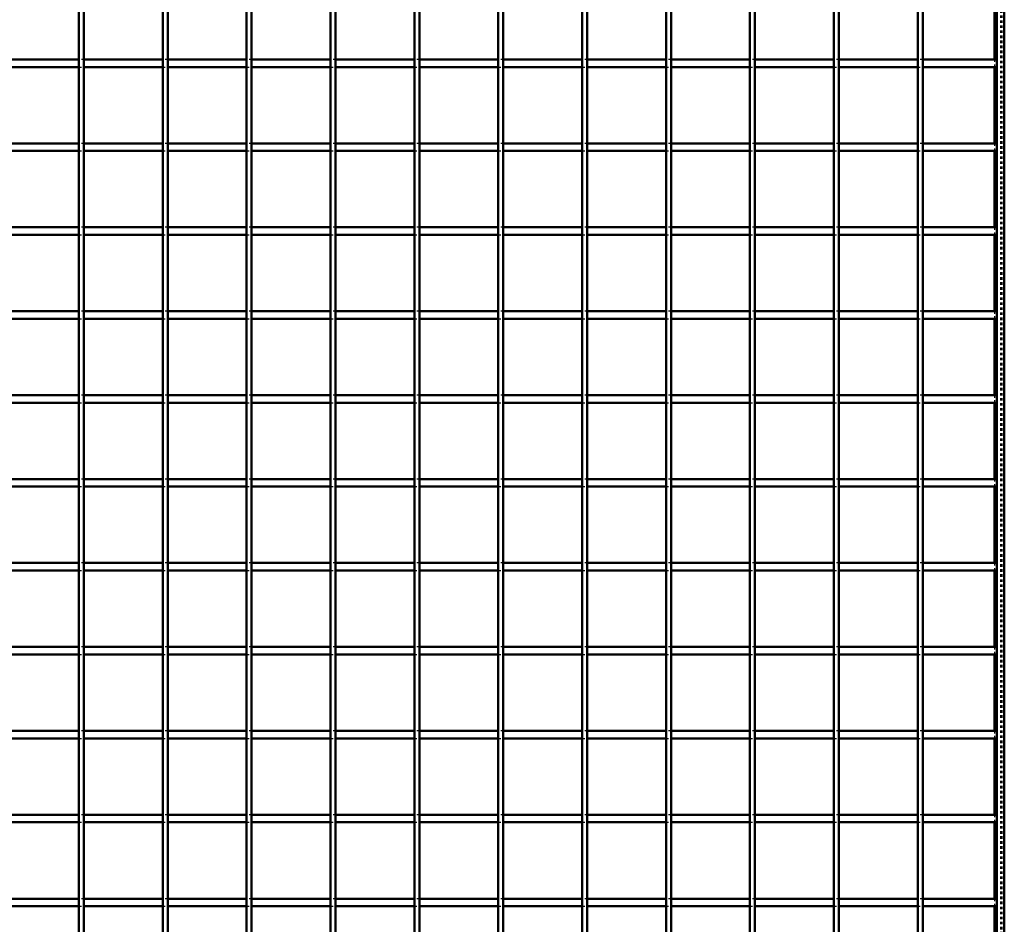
# Model space of a CAD drawing. Header units: millimetres. Extents: x -1015 to 654, y -500 to 954.
# Tile 8 of 10: x 209 to 600, y -142 to 217. Entities that reach past the tile are written whole.
import ezdxf

# ---------------------------------------------------------------- set-up
doc = ezdxf.new("R2010")
doc.units = ezdxf.units.MM
doc.linetypes.add('Dashed', pattern=[2, 1, -1])
doc.layers.add('AM_0', color=7, linetype='Continuous', lineweight=50)
doc.layers.add('AM_9', color=6, linetype='Dashed', lineweight=25)

# ---------------------------------------------------------------- blocks, each defined once
blk = doc.blocks.new('1_cm6rbe9wwrvaip29fixt5h1ri________0_in_LPPX333033311120010003500_4')
at = {"layer": 'AM_0'}
for p, q in [((597, 497), (597, -497)), ((600, 497), (600, -497)), ((596.05, 231.81), (596.05, 201.48)), ((596.05, 198.48), (596.05, 168.15)), ((596.05, 165.15), (596.05, 134.82)), ((596.05, 131.82), (596.05, 101.49)), ((596.05, 98.49), (596.05, 68.16)), ((596.05, 65.16), (596.05, 34.83)), ((596.05, 31.83), (596.05, 1.5)), ((596.05, -1.5), (596.05, -31.83)), ((596.05, -34.83), (596.05, -65.16)), ((596.05, -68.16), (596.05, -98.49)), ((596.05, -101.49), (596.05, -131.82)), ((596.05, -134.82), (596.05, -165.15))]:
    blk.add_line(p, q, dxfattribs=at)
at = {"layer": 'AM_9'}
for p, q in [((598.55, 497), (598.55, -497)), ((598.99, 497), (598.99, -497)), ((596.05, 201.48), (596.05, 198.48)), ((596.05, 168.15), (596.05, 165.15)), ((596.05, 134.82), (596.05, 131.82)), ((596.05, 101.49), (596.05, 98.49)), ((596.05, 68.16), (596.05, 65.16)), ((596.05, 34.83), (596.05, 31.83)), ((596.05, 1.5), (596.05, -1.5)), ((596.05, -31.83), (596.05, -34.83)), ((596.05, -65.16), (596.05, -68.16)), ((596.05, -98.49), (596.05, -101.49)), ((596.05, -131.82), (596.05, -134.82))]:
    blk.add_line(p, q, dxfattribs=at)
blk = doc.blocks.new('27_ayey5w1tg4hwngaps86rn3zos________0_in_LPPX333033311120010003500_4')
at = {"layer": 'AM_0'}
for p, q in [((232.31, -497), (232.31, 497)), ((234.31, -497), (234.31, 497))]:
    blk.add_line(p, q, dxfattribs=at)
blk = doc.blocks.new('28_yrg84rttitxh0a6ymjqcm623s________0_in_LPPX333033311120010003500_4')
at = {"layer": 'AM_0'}
for p, q in [((265.64, -497), (265.64, 497)), ((267.64, -497), (267.64, 497))]:
    blk.add_line(p, q, dxfattribs=at)
blk = doc.blocks.new('29_fmgfu2q7q4ncbmlzze1pdd6dc________0_in_LPPX333033311120010003500_4')
at = {"layer": 'AM_0'}
for p, q in [((298.97, -497), (298.97, 497)), ((300.97, -497), (300.97, 497))]:
    blk.add_line(p, q, dxfattribs=at)
blk = doc.blocks.new('30_gwfw2eo8ig16rh37gybneme3h________0_in_LPPX333033311120010003500_4')
at = {"layer": 'AM_0'}
for p, q in [((332.3, -497), (332.3, 497)), ((334.3, -497), (334.3, 497))]:
    blk.add_line(p, q, dxfattribs=at)
blk = doc.blocks.new('31_34v72m83nk5hdhds1i172g8bq________0_in_LPPX333033311120010003500_4')
at = {"layer": 'AM_0'}
for p, q in [((365.63, -497), (365.63, 497)), ((367.63, -497), (367.63, 497))]:
    blk.add_line(p, q, dxfattribs=at)
blk = doc.blocks.new('32_c79apm99mpqbawrvappxol8ic________0_in_LPPX333033311120010003500_4')
at = {"layer": 'AM_0'}
for p, q in [((398.96, -497), (398.96, 497)), ((400.96, -497), (400.96, 497))]:
    blk.add_line(p, q, dxfattribs=at)
blk = doc.blocks.new('33_aa2t0hgq7hxjncd5tyejtdtyg________0_in_LPPX333033311120010003500_4')
at = {"layer": 'AM_0'}
for p, q in [((432.29, -497), (432.29, 497)), ((434.29, -497), (434.29, 497))]:
    blk.add_line(p, q, dxfattribs=at)
blk = doc.blocks.new('34_pub8ck5y62hk21k67dadt95ob________0_in_LPPX333033311120010003500_4')
at = {"layer": 'AM_0'}
for p, q in [((465.62, -497), (465.62, 497)), ((467.62, -497), (467.62, 497))]:
    blk.add_line(p, q, dxfattribs=at)
blk = doc.blocks.new('35_4rrbaz2cni8h23bhollsv227c________0_in_LPPX333033311120010003500_4')
at = {"layer": 'AM_0'}
for p, q in [((498.95, -497), (498.95, 497)), ((500.95, -497), (500.95, 497))]:
    blk.add_line(p, q, dxfattribs=at)
blk = doc.blocks.new('36_76vcjj16b9ybo9gnkhbn9mpks________0_in_LPPX333033311120010003500_4')
at = {"layer": 'AM_0'}
for p, q in [((532.28, -497), (532.28, 497)), ((534.28, -497), (534.28, 497))]:
    blk.add_line(p, q, dxfattribs=at)
blk = doc.blocks.new('37_sfn0a6r5obampbl3a8ptvk58b________0_in_LPPX333033311120010003500_4')
at = {"layer": 'AM_0'}
for p, q in [((565.61, -497), (565.61, 497)), ((567.61, -497), (567.61, 497))]:
    blk.add_line(p, q, dxfattribs=at)
blk = doc.blocks.new('49_onpwwfewe7xu489nwf1j55qyj________0_in_LPPX333033311120010003500_4')
at = {"layer": 'AM_0'}
for p, q in [((232.31, -131.82), (200.98, -131.82)), ((232.31, -131.82), (232.31, -134.82)), ((234.31, -134.82), (234.31, -131.82)), ((265.64, -131.82), (234.31, -131.82)), ((265.64, -131.82), (265.64, -134.82)), ((267.64, -134.82), (267.64, -131.82)), ((298.97, -131.82), (267.64, -131.82)), ((298.97, -131.82), (298.97, -134.82)), ((300.97, -134.82), (300.97, -131.82)), ((332.3, -131.82), (300.97, -131.82)), ((332.3, -131.82), (332.3, -134.82)), ((334.3, -134.82), (334.3, -131.82)), ((365.63, -131.82), (334.3, -131.82)), ((365.63, -131.82), (365.63, -134.82)), ((367.63, -134.82), (367.63, -131.82)), ((398.96, -131.82), (367.63, -131.82)), ((398.96, -131.82), (398.96, -134.82)), ((400.96, -134.82), (400.96, -131.82)), ((432.29, -131.82), (400.96, -131.82)), ((432.29, -131.82), (432.29, -134.82)), ((434.29, -134.82), (434.29, -131.82)), ((465.62, -131.82), (434.29, -131.82)), ((465.62, -131.82), (465.62, -134.82)), ((467.62, -134.82), (467.62, -131.82)), ((498.95, -131.82), (467.62, -131.82)), ((498.95, -131.82), (498.95, -134.82)), ((500.95, -134.82), (500.95, -131.82)), ((532.28, -131.82), (500.95, -131.82)), ((532.28, -131.82), (532.28, -134.82)), ((534.28, -134.82), (534.28, -131.82)), ((565.61, -131.82), (534.28, -131.82)), ((565.61, -131.82), (565.61, -134.82)), ((567.61, -134.82), (567.61, -131.82)), ((597, -131.82), (567.61, -131.82)), ((597, -131.82), (597, -134.82)), ((232.31, -134.82), (200.98, -134.82)), ((265.64, -134.82), (234.31, -134.82)), ((298.97, -134.82), (267.64, -134.82)), ((332.3, -134.82), (300.97, -134.82)), ((365.63, -134.82), (334.3, -134.82)), ((398.96, -134.82), (367.63, -134.82)), ((432.29, -134.82), (400.96, -134.82)), ((465.62, -134.82), (434.29, -134.82)), ((498.95, -134.82), (467.62, -134.82)), ((532.28, -134.82), (500.95, -134.82)), ((565.61, -134.82), (534.28, -134.82)), ((597, -134.82), (567.61, -134.82))]:
    blk.add_line(p, q, dxfattribs=at)
at = {"layer": 'AM_9'}
for p, q in [((234.31, -131.82), (232.31, -131.82)), ((267.64, -131.82), (265.64, -131.82)), ((300.97, -131.82), (298.97, -131.82)), ((334.3, -131.82), (332.3, -131.82)), ((367.63, -131.82), (365.63, -131.82)), ((400.96, -131.82), (398.96, -131.82)), ((434.29, -131.82), (432.29, -131.82)), ((467.62, -131.82), (465.62, -131.82)), ((500.95, -131.82), (498.95, -131.82)), ((534.28, -131.82), (532.28, -131.82)), ((567.61, -131.82), (565.61, -131.82)), ((232.31, -134.82), (234.31, -134.82)), ((265.64, -134.82), (267.64, -134.82)), ((298.97, -134.82), (300.97, -134.82)), ((332.3, -134.82), (334.3, -134.82)), ((365.63, -134.82), (367.63, -134.82)), ((398.96, -134.82), (400.96, -134.82)), ((432.29, -134.82), (434.29, -134.82)), ((465.62, -134.82), (467.62, -134.82)), ((498.95, -134.82), (500.95, -134.82)), ((532.28, -134.82), (534.28, -134.82)), ((565.61, -134.82), (567.61, -134.82))]:
    blk.add_line(p, q, dxfattribs=at)
blk = doc.blocks.new('50_lfbz6epdjnvuagtv3wv31ae6n________0_in_LPPX333033311120010003500_4')
at = {"layer": 'AM_0'}
for p, q in [((232.31, -98.49), (200.98, -98.49)), ((232.31, -101.49), (200.98, -101.49)), ((232.31, -98.49), (232.31, -101.49)), ((234.31, -101.49), (234.31, -98.49)), ((265.64, -98.49), (234.31, -98.49)), ((265.64, -101.49), (234.31, -101.49)), ((265.64, -98.49), (265.64, -101.49)), ((267.64, -101.49), (267.64, -98.49)), ((298.97, -98.49), (267.64, -98.49)), ((298.97, -101.49), (267.64, -101.49)), ((298.97, -98.49), (298.97, -101.49)), ((300.97, -101.49), (300.97, -98.49)), ((332.3, -98.49), (300.97, -98.49)), ((332.3, -101.49), (300.97, -101.49)), ((332.3, -98.49), (332.3, -101.49)), ((334.3, -101.49), (334.3, -98.49)), ((365.63, -98.49), (334.3, -98.49)), ((365.63, -101.49), (334.3, -101.49)), ((365.63, -98.49), (365.63, -101.49)), ((367.63, -101.49), (367.63, -98.49)), ((398.96, -98.49), (367.63, -98.49)), ((398.96, -101.49), (367.63, -101.49)), ((398.96, -98.49), (398.96, -101.49)), ((400.96, -101.49), (400.96, -98.49)), ((432.29, -98.49), (400.96, -98.49)), ((432.29, -101.49), (400.96, -101.49)), ((432.29, -98.49), (432.29, -101.49)), ((434.29, -101.49), (434.29, -98.49)), ((465.62, -98.49), (434.29, -98.49)), ((465.62, -101.49), (434.29, -101.49)), ((465.62, -98.49), (465.62, -101.49)), ((467.62, -101.49), (467.62, -98.49)), ((498.95, -98.49), (467.62, -98.49)), ((498.95, -101.49), (467.62, -101.49)), ((498.95, -98.49), (498.95, -101.49)), ((500.95, -101.49), (500.95, -98.49)), ((532.28, -98.49), (500.95, -98.49)), ((532.28, -101.49), (500.95, -101.49)), ((532.28, -98.49), (532.28, -101.49)), ((534.28, -101.49), (534.28, -98.49)), ((565.61, -98.49), (534.28, -98.49)), ((565.61, -101.49), (534.28, -101.49)), ((565.61, -98.49), (565.61, -101.49)), ((567.61, -101.49), (567.61, -98.49)), ((597, -98.49), (567.61, -98.49)), ((597, -101.49), (567.61, -101.49)), ((597, -98.49), (597, -101.49))]:
    blk.add_line(p, q, dxfattribs=at)
at = {"layer": 'AM_9'}
for p, q in [((234.31, -98.49), (232.31, -98.49)), ((232.31, -101.49), (234.31, -101.49)), ((267.64, -98.49), (265.64, -98.49)), ((265.64, -101.49), (267.64, -101.49)), ((300.97, -98.49), (298.97, -98.49)), ((298.97, -101.49), (300.97, -101.49)), ((334.3, -98.49), (332.3, -98.49)), ((332.3, -101.49), (334.3, -101.49)), ((367.63, -98.49), (365.63, -98.49)), ((365.63, -101.49), (367.63, -101.49)), ((400.96, -98.49), (398.96, -98.49)), ((398.96, -101.49), (400.96, -101.49)), ((434.29, -98.49), (432.29, -98.49)), ((432.29, -101.49), (434.29, -101.49)), ((467.62, -98.49), (465.62, -98.49)), ((465.62, -101.49), (467.62, -101.49)), ((500.95, -98.49), (498.95, -98.49)), ((498.95, -101.49), (500.95, -101.49)), ((534.28, -98.49), (532.28, -98.49)), ((532.28, -101.49), (534.28, -101.49)), ((567.61, -98.49), (565.61, -98.49)), ((565.61, -101.49), (567.61, -101.49))]:
    blk.add_line(p, q, dxfattribs=at)
blk = doc.blocks.new('51_aisvkbchylnh2iftl8m6knaur________0_in_LPPX333033311120010003500_4')
at = {"layer": 'AM_0'}
for p, q in [((232.31, -65.16), (200.98, -65.16)), ((232.31, -65.16), (232.31, -68.16)), ((234.31, -68.16), (234.31, -65.16)), ((265.64, -65.16), (234.31, -65.16)), ((265.64, -65.16), (265.64, -68.16)), ((267.64, -68.16), (267.64, -65.16)), ((298.97, -65.16), (267.64, -65.16)), ((298.97, -65.16), (298.97, -68.16)), ((300.97, -68.16), (300.97, -65.16)), ((332.3, -65.16), (300.97, -65.16)), ((332.3, -65.16), (332.3, -68.16)), ((334.3, -68.16), (334.3, -65.16)), ((365.63, -65.16), (334.3, -65.16)), ((365.63, -65.16), (365.63, -68.16)), ((367.63, -68.16), (367.63, -65.16)), ((398.96, -65.16), (367.63, -65.16)), ((398.96, -65.16), (398.96, -68.16)), ((400.96, -68.16), (400.96, -65.16)), ((432.29, -65.16), (400.96, -65.16)), ((432.29, -65.16), (432.29, -68.16)), ((434.29, -68.16), (434.29, -65.16)), ((465.62, -65.16), (434.29, -65.16)), ((465.62, -65.16), (465.62, -68.16)), ((467.62, -68.16), (467.62, -65.16)), ((498.95, -65.16), (467.62, -65.16)), ((498.95, -65.16), (498.95, -68.16)), ((500.95, -68.16), (500.95, -65.16)), ((532.28, -65.16), (500.95, -65.16)), ((532.28, -65.16), (532.28, -68.16)), ((534.28, -68.16), (534.28, -65.16)), ((565.61, -65.16), (534.28, -65.16)), ((565.61, -65.16), (565.61, -68.16)), ((567.61, -68.16), (567.61, -65.16)), ((597, -65.16), (567.61, -65.16)), ((597, -65.16), (597, -68.16)), ((232.31, -68.16), (200.98, -68.16)), ((265.64, -68.16), (234.31, -68.16)), ((298.97, -68.16), (267.64, -68.16)), ((332.3, -68.16), (300.97, -68.16)), ((365.63, -68.16), (334.3, -68.16)), ((398.96, -68.16), (367.63, -68.16)), ((432.29, -68.16), (400.96, -68.16)), ((465.62, -68.16), (434.29, -68.16)), ((498.95, -68.16), (467.62, -68.16)), ((532.28, -68.16), (500.95, -68.16)), ((565.61, -68.16), (534.28, -68.16)), ((597, -68.16), (567.61, -68.16))]:
    blk.add_line(p, q, dxfattribs=at)
at = {"layer": 'AM_9'}
for p, q in [((234.31, -65.16), (232.31, -65.16)), ((267.64, -65.16), (265.64, -65.16)), ((300.97, -65.16), (298.97, -65.16)), ((334.3, -65.16), (332.3, -65.16)), ((367.63, -65.16), (365.63, -65.16)), ((400.96, -65.16), (398.96, -65.16)), ((434.29, -65.16), (432.29, -65.16)), ((467.62, -65.16), (465.62, -65.16)), ((500.95, -65.16), (498.95, -65.16)), ((534.28, -65.16), (532.28, -65.16)), ((567.61, -65.16), (565.61, -65.16)), ((232.31, -68.16), (234.31, -68.16)), ((265.64, -68.16), (267.64, -68.16)), ((298.97, -68.16), (300.97, -68.16)), ((332.3, -68.16), (334.3, -68.16)), ((365.63, -68.16), (367.63, -68.16)), ((398.96, -68.16), (400.96, -68.16)), ((432.29, -68.16), (434.29, -68.16)), ((465.62, -68.16), (467.62, -68.16)), ((498.95, -68.16), (500.95, -68.16)), ((532.28, -68.16), (534.28, -68.16)), ((565.61, -68.16), (567.61, -68.16))]:
    blk.add_line(p, q, dxfattribs=at)
blk = doc.blocks.new('52_hz1fpnbmw0owd8o5gvx978qsi________0_in_LPPX333033311120010003500_4')
at = {"layer": 'AM_0'}
for p, q in [((232.31, -31.83), (200.98, -31.83)), ((232.31, -34.83), (200.98, -34.83)), ((232.31, -31.83), (232.31, -34.83)), ((234.31, -34.83), (234.31, -31.83)), ((265.64, -31.83), (234.31, -31.83)), ((265.64, -34.83), (234.31, -34.83)), ((265.64, -31.83), (265.64, -34.83)), ((267.64, -34.83), (267.64, -31.83)), ((298.97, -31.83), (267.64, -31.83)), ((298.97, -34.83), (267.64, -34.83)), ((298.97, -31.83), (298.97, -34.83)), ((300.97, -34.83), (300.97, -31.83)), ((332.3, -31.83), (300.97, -31.83)), ((332.3, -34.83), (300.97, -34.83)), ((332.3, -31.83), (332.3, -34.83)), ((334.3, -34.83), (334.3, -31.83)), ((365.63, -31.83), (334.3, -31.83)), ((365.63, -34.83), (334.3, -34.83)), ((365.63, -31.83), (365.63, -34.83)), ((367.63, -34.83), (367.63, -31.83)), ((398.96, -31.83), (367.63, -31.83)), ((398.96, -34.83), (367.63, -34.83)), ((398.96, -31.83), (398.96, -34.83)), ((400.96, -34.83), (400.96, -31.83)), ((432.29, -31.83), (400.96, -31.83)), ((432.29, -34.83), (400.96, -34.83)), ((432.29, -31.83), (432.29, -34.83)), ((434.29, -34.83), (434.29, -31.83)), ((465.62, -31.83), (434.29, -31.83)), ((465.62, -34.83), (434.29, -34.83)), ((465.62, -31.83), (465.62, -34.83)), ((467.62, -34.83), (467.62, -31.83)), ((498.95, -31.83), (467.62, -31.83)), ((498.95, -34.83), (467.62, -34.83)), ((498.95, -31.83), (498.95, -34.83)), ((500.95, -34.83), (500.95, -31.83)), ((532.28, -31.83), (500.95, -31.83)), ((532.28, -34.83), (500.95, -34.83)), ((532.28, -31.83), (532.28, -34.83)), ((534.28, -34.83), (534.28, -31.83)), ((565.61, -31.83), (534.28, -31.83)), ((565.61, -34.83), (534.28, -34.83)), ((565.61, -31.83), (565.61, -34.83)), ((567.61, -34.83), (567.61, -31.83)), ((597, -31.83), (567.61, -31.83)), ((597, -34.83), (567.61, -34.83)), ((597, -31.83), (597, -34.83))]:
    blk.add_line(p, q, dxfattribs=at)
at = {"layer": 'AM_9'}
for p, q in [((234.31, -31.83), (232.31, -31.83)), ((232.31, -34.83), (234.31, -34.83)), ((267.64, -31.83), (265.64, -31.83)), ((265.64, -34.83), (267.64, -34.83)), ((300.97, -31.83), (298.97, -31.83)), ((298.97, -34.83), (300.97, -34.83)), ((334.3, -31.83), (332.3, -31.83)), ((332.3, -34.83), (334.3, -34.83)), ((367.63, -31.83), (365.63, -31.83)), ((365.63, -34.83), (367.63, -34.83)), ((400.96, -31.83), (398.96, -31.83)), ((398.96, -34.83), (400.96, -34.83)), ((434.29, -31.83), (432.29, -31.83)), ((432.29, -34.83), (434.29, -34.83)), ((467.62, -31.83), (465.62, -31.83)), ((465.62, -34.83), (467.62, -34.83)), ((500.95, -31.83), (498.95, -31.83)), ((498.95, -34.83), (500.95, -34.83)), ((534.28, -31.83), (532.28, -31.83)), ((532.28, -34.83), (534.28, -34.83)), ((567.61, -31.83), (565.61, -31.83)), ((565.61, -34.83), (567.61, -34.83))]:
    blk.add_line(p, q, dxfattribs=at)
blk = doc.blocks.new('53_eiu7e2z7aiu4fe1ra4e1xwfse________0_in_LPPX333033311120010003500_4')
at = {"layer": 'AM_0'}
for p, q in [((232.31, 1.5), (200.98, 1.5)), ((232.31, 1.5), (232.31, -1.5)), ((234.31, -1.5), (234.31, 1.5)), ((265.64, 1.5), (234.31, 1.5)), ((265.64, 1.5), (265.64, -1.5)), ((267.64, -1.5), (267.64, 1.5)), ((298.97, 1.5), (267.64, 1.5)), ((298.97, 1.5), (298.97, -1.5)), ((300.97, -1.5), (300.97, 1.5)), ((332.3, 1.5), (300.97, 1.5)), ((332.3, 1.5), (332.3, -1.5)), ((334.3, -1.5), (334.3, 1.5)), ((365.63, 1.5), (334.3, 1.5)), ((365.63, 1.5), (365.63, -1.5)), ((367.63, -1.5), (367.63, 1.5)), ((398.96, 1.5), (367.63, 1.5)), ((398.96, 1.5), (398.96, -1.5)), ((400.96, -1.5), (400.96, 1.5)), ((432.29, 1.5), (400.96, 1.5)), ((432.29, 1.5), (432.29, -1.5)), ((434.29, -1.5), (434.29, 1.5)), ((465.62, 1.5), (434.29, 1.5)), ((465.62, 1.5), (465.62, -1.5)), ((467.62, -1.5), (467.62, 1.5)), ((498.95, 1.5), (467.62, 1.5)), ((498.95, 1.5), (498.95, -1.5)), ((500.95, -1.5), (500.95, 1.5)), ((532.28, 1.5), (500.95, 1.5)), ((532.28, 1.5), (532.28, -1.5)), ((534.28, -1.5), (534.28, 1.5)), ((565.61, 1.5), (534.28, 1.5)), ((565.61, 1.5), (565.61, -1.5)), ((567.61, -1.5), (567.61, 1.5)), ((597, 1.5), (567.61, 1.5)), ((597, 1.5), (597, -1.5)), ((232.31, -1.5), (200.98, -1.5)), ((265.64, -1.5), (234.31, -1.5)), ((298.97, -1.5), (267.64, -1.5)), ((332.3, -1.5), (300.97, -1.5)), ((365.63, -1.5), (334.3, -1.5)), ((398.96, -1.5), (367.63, -1.5)), ((432.29, -1.5), (400.96, -1.5)), ((465.62, -1.5), (434.29, -1.5)), ((498.95, -1.5), (467.62, -1.5)), ((532.28, -1.5), (500.95, -1.5)), ((565.61, -1.5), (534.28, -1.5)), ((597, -1.5), (567.61, -1.5))]:
    blk.add_line(p, q, dxfattribs=at)
at = {"layer": 'AM_9'}
for p, q in [((234.31, 1.5), (232.31, 1.5)), ((267.64, 1.5), (265.64, 1.5)), ((300.97, 1.5), (298.97, 1.5)), ((334.3, 1.5), (332.3, 1.5)), ((367.63, 1.5), (365.63, 1.5)), ((400.96, 1.5), (398.96, 1.5)), ((434.29, 1.5), (432.29, 1.5)), ((467.62, 1.5), (465.62, 1.5)), ((500.95, 1.5), (498.95, 1.5)), ((534.28, 1.5), (532.28, 1.5)), ((567.61, 1.5), (565.61, 1.5)), ((232.31, -1.5), (234.31, -1.5)), ((265.64, -1.5), (267.64, -1.5)), ((298.97, -1.5), (300.97, -1.5)), ((332.3, -1.5), (334.3, -1.5)), ((365.63, -1.5), (367.63, -1.5)), ((398.96, -1.5), (400.96, -1.5)), ((432.29, -1.5), (434.29, -1.5)), ((465.62, -1.5), (467.62, -1.5)), ((498.95, -1.5), (500.95, -1.5)), ((532.28, -1.5), (534.28, -1.5)), ((565.61, -1.5), (567.61, -1.5))]:
    blk.add_line(p, q, dxfattribs=at)
blk = doc.blocks.new('54_g2e2odnjtp7cjq6afsd1wmqla________0_in_LPPX333033311120010003500_4')
at = {"layer": 'AM_0'}
for p, q in [((232.31, 34.83), (200.98, 34.83)), ((232.31, 31.83), (200.98, 31.83)), ((232.31, 34.83), (232.31, 31.83)), ((234.31, 31.83), (234.31, 34.83)), ((265.64, 34.83), (234.31, 34.83)), ((265.64, 31.83), (234.31, 31.83)), ((265.64, 34.83), (265.64, 31.83)), ((267.64, 31.83), (267.64, 34.83)), ((298.97, 34.83), (267.64, 34.83)), ((298.97, 31.83), (267.64, 31.83)), ((298.97, 34.83), (298.97, 31.83)), ((300.97, 31.83), (300.97, 34.83)), ((332.3, 34.83), (300.97, 34.83)), ((332.3, 31.83), (300.97, 31.83)), ((332.3, 34.83), (332.3, 31.83)), ((334.3, 31.83), (334.3, 34.83)), ((365.63, 34.83), (334.3, 34.83)), ((365.63, 31.83), (334.3, 31.83)), ((365.63, 34.83), (365.63, 31.83)), ((367.63, 31.83), (367.63, 34.83)), ((398.96, 34.83), (367.63, 34.83)), ((398.96, 31.83), (367.63, 31.83)), ((398.96, 34.83), (398.96, 31.83)), ((400.96, 31.83), (400.96, 34.83)), ((432.29, 34.83), (400.96, 34.83)), ((432.29, 31.83), (400.96, 31.83)), ((432.29, 34.83), (432.29, 31.83)), ((434.29, 31.83), (434.29, 34.83)), ((465.62, 34.83), (434.29, 34.83)), ((465.62, 31.83), (434.29, 31.83)), ((465.62, 34.83), (465.62, 31.83)), ((467.62, 31.83), (467.62, 34.83)), ((498.95, 34.83), (467.62, 34.83)), ((498.95, 31.83), (467.62, 31.83)), ((498.95, 34.83), (498.95, 31.83)), ((500.95, 31.83), (500.95, 34.83)), ((532.28, 34.83), (500.95, 34.83)), ((532.28, 31.83), (500.95, 31.83)), ((532.28, 34.83), (532.28, 31.83)), ((534.28, 31.83), (534.28, 34.83)), ((565.61, 34.83), (534.28, 34.83)), ((565.61, 31.83), (534.28, 31.83)), ((565.61, 34.83), (565.61, 31.83)), ((567.61, 31.83), (567.61, 34.83)), ((597, 34.83), (567.61, 34.83)), ((597, 31.83), (567.61, 31.83)), ((597, 34.83), (597, 31.83))]:
    blk.add_line(p, q, dxfattribs=at)
at = {"layer": 'AM_9'}
for p, q in [((234.31, 34.83), (232.31, 34.83)), ((232.31, 31.83), (234.31, 31.83)), ((267.64, 34.83), (265.64, 34.83)), ((265.64, 31.83), (267.64, 31.83)), ((300.97, 34.83), (298.97, 34.83)), ((298.97, 31.83), (300.97, 31.83)), ((334.3, 34.83), (332.3, 34.83)), ((332.3, 31.83), (334.3, 31.83)), ((367.63, 34.83), (365.63, 34.83)), ((365.63, 31.83), (367.63, 31.83)), ((400.96, 34.83), (398.96, 34.83)), ((398.96, 31.83), (400.96, 31.83)), ((434.29, 34.83), (432.29, 34.83)), ((432.29, 31.83), (434.29, 31.83)), ((467.62, 34.83), (465.62, 34.83)), ((465.62, 31.83), (467.62, 31.83)), ((500.95, 34.83), (498.95, 34.83)), ((498.95, 31.83), (500.95, 31.83)), ((534.28, 34.83), (532.28, 34.83)), ((532.28, 31.83), (534.28, 31.83)), ((567.61, 34.83), (565.61, 34.83)), ((565.61, 31.83), (567.61, 31.83))]:
    blk.add_line(p, q, dxfattribs=at)
blk = doc.blocks.new('55_5yjsbazhcolyuokqahcr7lafm________0_in_LPPX333033311120010003500_4')
at = {"layer": 'AM_0'}
for p, q in [((232.31, 68.16), (200.98, 68.16)), ((232.31, 68.16), (232.31, 65.16)), ((234.31, 65.16), (234.31, 68.16)), ((265.64, 68.16), (234.31, 68.16)), ((265.64, 68.16), (265.64, 65.16)), ((267.64, 65.16), (267.64, 68.16)), ((298.97, 68.16), (267.64, 68.16)), ((298.97, 68.16), (298.97, 65.16)), ((300.97, 65.16), (300.97, 68.16)), ((332.3, 68.16), (300.97, 68.16)), ((332.3, 68.16), (332.3, 65.16)), ((334.3, 65.16), (334.3, 68.16)), ((365.63, 68.16), (334.3, 68.16)), ((365.63, 68.16), (365.63, 65.16)), ((367.63, 65.16), (367.63, 68.16)), ((398.96, 68.16), (367.63, 68.16)), ((398.96, 68.16), (398.96, 65.16)), ((400.96, 65.16), (400.96, 68.16)), ((432.29, 68.16), (400.96, 68.16)), ((432.29, 68.16), (432.29, 65.16)), ((434.29, 65.16), (434.29, 68.16)), ((465.62, 68.16), (434.29, 68.16)), ((465.62, 68.16), (465.62, 65.16)), ((467.62, 65.16), (467.62, 68.16)), ((498.95, 68.16), (467.62, 68.16)), ((498.95, 68.16), (498.95, 65.16)), ((500.95, 65.16), (500.95, 68.16)), ((532.28, 68.16), (500.95, 68.16)), ((532.28, 68.16), (532.28, 65.16)), ((534.28, 65.16), (534.28, 68.16)), ((565.61, 68.16), (534.28, 68.16)), ((565.61, 68.16), (565.61, 65.16)), ((567.61, 65.16), (567.61, 68.16)), ((597, 68.16), (567.61, 68.16)), ((597, 68.16), (597, 65.16)), ((232.31, 65.16), (200.98, 65.16)), ((265.64, 65.16), (234.31, 65.16)), ((298.97, 65.16), (267.64, 65.16)), ((332.3, 65.16), (300.97, 65.16)), ((365.63, 65.16), (334.3, 65.16)), ((398.96, 65.16), (367.63, 65.16)), ((432.29, 65.16), (400.96, 65.16)), ((465.62, 65.16), (434.29, 65.16)), ((498.95, 65.16), (467.62, 65.16)), ((532.28, 65.16), (500.95, 65.16)), ((565.61, 65.16), (534.28, 65.16)), ((597, 65.16), (567.61, 65.16))]:
    blk.add_line(p, q, dxfattribs=at)
at = {"layer": 'AM_9'}
for p, q in [((234.31, 68.16), (232.31, 68.16)), ((267.64, 68.16), (265.64, 68.16)), ((300.97, 68.16), (298.97, 68.16)), ((334.3, 68.16), (332.3, 68.16)), ((367.63, 68.16), (365.63, 68.16)), ((400.96, 68.16), (398.96, 68.16)), ((434.29, 68.16), (432.29, 68.16)), ((467.62, 68.16), (465.62, 68.16)), ((500.95, 68.16), (498.95, 68.16)), ((534.28, 68.16), (532.28, 68.16)), ((567.61, 68.16), (565.61, 68.16)), ((232.31, 65.16), (234.31, 65.16)), ((265.64, 65.16), (267.64, 65.16)), ((298.97, 65.16), (300.97, 65.16)), ((332.3, 65.16), (334.3, 65.16)), ((365.63, 65.16), (367.63, 65.16)), ((398.96, 65.16), (400.96, 65.16)), ((432.29, 65.16), (434.29, 65.16)), ((465.62, 65.16), (467.62, 65.16)), ((498.95, 65.16), (500.95, 65.16)), ((532.28, 65.16), (534.28, 65.16)), ((565.61, 65.16), (567.61, 65.16))]:
    blk.add_line(p, q, dxfattribs=at)
blk = doc.blocks.new('56_z5mggo8uzzdfnc2nyeyztz00a________0_in_LPPX333033311120010003500_4')
at = {"layer": 'AM_0'}
for p, q in [((232.31, 101.49), (200.98, 101.49)), ((232.31, 98.49), (200.98, 98.49)), ((232.31, 101.49), (232.31, 98.49)), ((234.31, 98.49), (234.31, 101.49)), ((265.64, 101.49), (234.31, 101.49)), ((265.64, 98.49), (234.31, 98.49)), ((265.64, 101.49), (265.64, 98.49)), ((267.64, 98.49), (267.64, 101.49)), ((298.97, 101.49), (267.64, 101.49)), ((298.97, 98.49), (267.64, 98.49)), ((298.97, 101.49), (298.97, 98.49)), ((300.97, 98.49), (300.97, 101.49)), ((332.3, 101.49), (300.97, 101.49)), ((332.3, 98.49), (300.97, 98.49)), ((332.3, 101.49), (332.3, 98.49)), ((334.3, 98.49), (334.3, 101.49)), ((365.63, 101.49), (334.3, 101.49)), ((365.63, 98.49), (334.3, 98.49)), ((365.63, 101.49), (365.63, 98.49)), ((367.63, 98.49), (367.63, 101.49)), ((398.96, 101.49), (367.63, 101.49)), ((398.96, 98.49), (367.63, 98.49)), ((398.96, 101.49), (398.96, 98.49)), ((400.96, 98.49), (400.96, 101.49)), ((432.29, 101.49), (400.96, 101.49)), ((432.29, 98.49), (400.96, 98.49)), ((432.29, 101.49), (432.29, 98.49)), ((434.29, 98.49), (434.29, 101.49)), ((465.62, 101.49), (434.29, 101.49)), ((465.62, 98.49), (434.29, 98.49)), ((465.62, 101.49), (465.62, 98.49)), ((467.62, 98.49), (467.62, 101.49)), ((498.95, 101.49), (467.62, 101.49)), ((498.95, 98.49), (467.62, 98.49)), ((498.95, 101.49), (498.95, 98.49)), ((500.95, 98.49), (500.95, 101.49)), ((532.28, 101.49), (500.95, 101.49)), ((532.28, 98.49), (500.95, 98.49)), ((532.28, 101.49), (532.28, 98.49)), ((534.28, 98.49), (534.28, 101.49)), ((565.61, 101.49), (534.28, 101.49)), ((565.61, 98.49), (534.28, 98.49)), ((565.61, 101.49), (565.61, 98.49)), ((567.61, 98.49), (567.61, 101.49)), ((597, 101.49), (567.61, 101.49)), ((597, 98.49), (567.61, 98.49)), ((597, 101.49), (597, 98.49))]:
    blk.add_line(p, q, dxfattribs=at)
at = {"layer": 'AM_9'}
for p, q in [((234.31, 101.49), (232.31, 101.49)), ((232.31, 98.49), (234.31, 98.49)), ((267.64, 101.49), (265.64, 101.49)), ((265.64, 98.49), (267.64, 98.49)), ((300.97, 101.49), (298.97, 101.49)), ((298.97, 98.49), (300.97, 98.49)), ((334.3, 101.49), (332.3, 101.49)), ((332.3, 98.49), (334.3, 98.49)), ((367.63, 101.49), (365.63, 101.49)), ((365.63, 98.49), (367.63, 98.49)), ((400.96, 101.49), (398.96, 101.49)), ((398.96, 98.49), (400.96, 98.49)), ((434.29, 101.49), (432.29, 101.49)), ((432.29, 98.49), (434.29, 98.49)), ((467.62, 101.49), (465.62, 101.49)), ((465.62, 98.49), (467.62, 98.49)), ((500.95, 101.49), (498.95, 101.49)), ((498.95, 98.49), (500.95, 98.49)), ((534.28, 101.49), (532.28, 101.49)), ((532.28, 98.49), (534.28, 98.49)), ((567.61, 101.49), (565.61, 101.49)), ((565.61, 98.49), (567.61, 98.49))]:
    blk.add_line(p, q, dxfattribs=at)
blk = doc.blocks.new('57_ozbrm4dwflif95hvm4gordwup________0_in_LPPX333033311120010003500_4')
at = {"layer": 'AM_0'}
for p, q in [((232.31, 134.82), (200.98, 134.82)), ((232.31, 134.82), (232.31, 131.82)), ((234.31, 131.82), (234.31, 134.82)), ((265.64, 134.82), (234.31, 134.82)), ((265.64, 134.82), (265.64, 131.82)), ((267.64, 131.82), (267.64, 134.82)), ((298.97, 134.82), (267.64, 134.82)), ((298.97, 134.82), (298.97, 131.82)), ((300.97, 131.82), (300.97, 134.82)), ((332.3, 134.82), (300.97, 134.82)), ((332.3, 134.82), (332.3, 131.82)), ((334.3, 131.82), (334.3, 134.82)), ((365.63, 134.82), (334.3, 134.82)), ((365.63, 134.82), (365.63, 131.82)), ((367.63, 131.82), (367.63, 134.82)), ((398.96, 134.82), (367.63, 134.82)), ((398.96, 134.82), (398.96, 131.82)), ((400.96, 131.82), (400.96, 134.82)), ((432.29, 134.82), (400.96, 134.82)), ((432.29, 134.82), (432.29, 131.82)), ((434.29, 131.82), (434.29, 134.82)), ((465.62, 134.82), (434.29, 134.82)), ((465.62, 134.82), (465.62, 131.82)), ((467.62, 131.82), (467.62, 134.82)), ((498.95, 134.82), (467.62, 134.82)), ((498.95, 134.82), (498.95, 131.82)), ((500.95, 131.82), (500.95, 134.82)), ((532.28, 134.82), (500.95, 134.82)), ((532.28, 134.82), (532.28, 131.82)), ((534.28, 131.82), (534.28, 134.82)), ((565.61, 134.82), (534.28, 134.82)), ((565.61, 134.82), (565.61, 131.82)), ((567.61, 131.82), (567.61, 134.82)), ((597, 134.82), (567.61, 134.82)), ((597, 134.82), (597, 131.82)), ((232.31, 131.82), (200.98, 131.82)), ((265.64, 131.82), (234.31, 131.82)), ((298.97, 131.82), (267.64, 131.82)), ((332.3, 131.82), (300.97, 131.82)), ((365.63, 131.82), (334.3, 131.82)), ((398.96, 131.82), (367.63, 131.82)), ((432.29, 131.82), (400.96, 131.82)), ((465.62, 131.82), (434.29, 131.82)), ((498.95, 131.82), (467.62, 131.82)), ((532.28, 131.82), (500.95, 131.82)), ((565.61, 131.82), (534.28, 131.82)), ((597, 131.82), (567.61, 131.82))]:
    blk.add_line(p, q, dxfattribs=at)
at = {"layer": 'AM_9'}
for p, q in [((234.31, 134.82), (232.31, 134.82)), ((267.64, 134.82), (265.64, 134.82)), ((300.97, 134.82), (298.97, 134.82)), ((334.3, 134.82), (332.3, 134.82)), ((367.63, 134.82), (365.63, 134.82)), ((400.96, 134.82), (398.96, 134.82)), ((434.29, 134.82), (432.29, 134.82)), ((467.62, 134.82), (465.62, 134.82)), ((500.95, 134.82), (498.95, 134.82)), ((534.28, 134.82), (532.28, 134.82)), ((567.61, 134.82), (565.61, 134.82)), ((232.31, 131.82), (234.31, 131.82)), ((265.64, 131.82), (267.64, 131.82)), ((298.97, 131.82), (300.97, 131.82)), ((332.3, 131.82), (334.3, 131.82)), ((365.63, 131.82), (367.63, 131.82)), ((398.96, 131.82), (400.96, 131.82)), ((432.29, 131.82), (434.29, 131.82)), ((465.62, 131.82), (467.62, 131.82)), ((498.95, 131.82), (500.95, 131.82)), ((532.28, 131.82), (534.28, 131.82)), ((565.61, 131.82), (567.61, 131.82))]:
    blk.add_line(p, q, dxfattribs=at)
blk = doc.blocks.new('58_38cbu90t24fzqj09ojvx5ingd________0_in_LPPX333033311120010003500_4')
at = {"layer": 'AM_0'}
for p, q in [((232.31, 168.15), (200.98, 168.15)), ((232.31, 165.15), (200.98, 165.15)), ((232.31, 168.15), (232.31, 165.15)), ((234.31, 165.15), (234.31, 168.15)), ((265.64, 168.15), (234.31, 168.15)), ((265.64, 165.15), (234.31, 165.15)), ((265.64, 168.15), (265.64, 165.15)), ((267.64, 165.15), (267.64, 168.15)), ((298.97, 168.15), (267.64, 168.15)), ((298.97, 165.15), (267.64, 165.15)), ((298.97, 168.15), (298.97, 165.15)), ((300.97, 165.15), (300.97, 168.15)), ((332.3, 168.15), (300.97, 168.15)), ((332.3, 165.15), (300.97, 165.15)), ((332.3, 168.15), (332.3, 165.15)), ((334.3, 165.15), (334.3, 168.15)), ((365.63, 168.15), (334.3, 168.15)), ((365.63, 165.15), (334.3, 165.15)), ((365.63, 168.15), (365.63, 165.15)), ((367.63, 165.15), (367.63, 168.15)), ((398.96, 168.15), (367.63, 168.15)), ((398.96, 165.15), (367.63, 165.15)), ((398.96, 168.15), (398.96, 165.15)), ((400.96, 165.15), (400.96, 168.15)), ((432.29, 168.15), (400.96, 168.15)), ((432.29, 165.15), (400.96, 165.15)), ((432.29, 168.15), (432.29, 165.15)), ((434.29, 165.15), (434.29, 168.15)), ((465.62, 168.15), (434.29, 168.15)), ((465.62, 165.15), (434.29, 165.15)), ((465.62, 168.15), (465.62, 165.15)), ((467.62, 165.15), (467.62, 168.15)), ((498.95, 168.15), (467.62, 168.15)), ((498.95, 165.15), (467.62, 165.15)), ((498.95, 168.15), (498.95, 165.15)), ((500.95, 165.15), (500.95, 168.15)), ((532.28, 168.15), (500.95, 168.15)), ((532.28, 165.15), (500.95, 165.15)), ((532.28, 168.15), (532.28, 165.15)), ((534.28, 165.15), (534.28, 168.15)), ((565.61, 168.15), (534.28, 168.15)), ((565.61, 165.15), (534.28, 165.15)), ((565.61, 168.15), (565.61, 165.15)), ((567.61, 165.15), (567.61, 168.15)), ((597, 168.15), (567.61, 168.15)), ((597, 165.15), (567.61, 165.15)), ((597, 168.15), (597, 165.15))]:
    blk.add_line(p, q, dxfattribs=at)
at = {"layer": 'AM_9'}
for p, q in [((234.31, 168.15), (232.31, 168.15)), ((232.31, 165.15), (234.31, 165.15)), ((267.64, 168.15), (265.64, 168.15)), ((265.64, 165.15), (267.64, 165.15)), ((300.97, 168.15), (298.97, 168.15)), ((298.97, 165.15), (300.97, 165.15)), ((334.3, 168.15), (332.3, 168.15)), ((332.3, 165.15), (334.3, 165.15)), ((367.63, 168.15), (365.63, 168.15)), ((365.63, 165.15), (367.63, 165.15)), ((400.96, 168.15), (398.96, 168.15)), ((398.96, 165.15), (400.96, 165.15)), ((434.29, 168.15), (432.29, 168.15)), ((432.29, 165.15), (434.29, 165.15)), ((467.62, 168.15), (465.62, 168.15)), ((465.62, 165.15), (467.62, 165.15)), ((500.95, 168.15), (498.95, 168.15)), ((498.95, 165.15), (500.95, 165.15)), ((534.28, 168.15), (532.28, 168.15)), ((532.28, 165.15), (534.28, 165.15)), ((567.61, 168.15), (565.61, 168.15)), ((565.61, 165.15), (567.61, 165.15))]:
    blk.add_line(p, q, dxfattribs=at)
blk = doc.blocks.new('59_3qznypyl2vm0e9qshia8rx9da________0_in_LPPX333033311120010003500_4')
at = {"layer": 'AM_0'}
for p, q in [((232.31, 201.48), (200.98, 201.48)), ((232.31, 201.48), (232.31, 198.48)), ((234.31, 198.48), (234.31, 201.48)), ((265.64, 201.48), (234.31, 201.48)), ((265.64, 201.48), (265.64, 198.48)), ((267.64, 198.48), (267.64, 201.48)), ((298.97, 201.48), (267.64, 201.48)), ((298.97, 201.48), (298.97, 198.48)), ((300.97, 198.48), (300.97, 201.48)), ((332.3, 201.48), (300.97, 201.48)), ((332.3, 201.48), (332.3, 198.48)), ((334.3, 198.48), (334.3, 201.48)), ((365.63, 201.48), (334.3, 201.48)), ((365.63, 201.48), (365.63, 198.48)), ((367.63, 198.48), (367.63, 201.48)), ((398.96, 201.48), (367.63, 201.48)), ((398.96, 201.48), (398.96, 198.48)), ((400.96, 198.48), (400.96, 201.48)), ((432.29, 201.48), (400.96, 201.48)), ((432.29, 201.48), (432.29, 198.48)), ((434.29, 198.48), (434.29, 201.48)), ((465.62, 201.48), (434.29, 201.48)), ((465.62, 201.48), (465.62, 198.48)), ((467.62, 198.48), (467.62, 201.48)), ((498.95, 201.48), (467.62, 201.48)), ((498.95, 201.48), (498.95, 198.48)), ((500.95, 198.48), (500.95, 201.48)), ((532.28, 201.48), (500.95, 201.48)), ((532.28, 201.48), (532.28, 198.48)), ((534.28, 198.48), (534.28, 201.48)), ((565.61, 201.48), (534.28, 201.48)), ((565.61, 201.48), (565.61, 198.48)), ((567.61, 198.48), (567.61, 201.48)), ((597, 201.48), (567.61, 201.48)), ((597, 201.48), (597, 198.48)), ((232.31, 198.48), (200.98, 198.48)), ((265.64, 198.48), (234.31, 198.48)), ((298.97, 198.48), (267.64, 198.48)), ((332.3, 198.48), (300.97, 198.48)), ((365.63, 198.48), (334.3, 198.48)), ((398.96, 198.48), (367.63, 198.48)), ((432.29, 198.48), (400.96, 198.48)), ((465.62, 198.48), (434.29, 198.48)), ((498.95, 198.48), (467.62, 198.48)), ((532.28, 198.48), (500.95, 198.48)), ((565.61, 198.48), (534.28, 198.48)), ((597, 198.48), (567.61, 198.48))]:
    blk.add_line(p, q, dxfattribs=at)
at = {"layer": 'AM_9'}
for p, q in [((234.31, 201.48), (232.31, 201.48)), ((267.64, 201.48), (265.64, 201.48)), ((300.97, 201.48), (298.97, 201.48)), ((334.3, 201.48), (332.3, 201.48)), ((367.63, 201.48), (365.63, 201.48)), ((400.96, 201.48), (398.96, 201.48)), ((434.29, 201.48), (432.29, 201.48)), ((467.62, 201.48), (465.62, 201.48)), ((500.95, 201.48), (498.95, 201.48)), ((534.28, 201.48), (532.28, 201.48)), ((567.61, 201.48), (565.61, 201.48)), ((232.31, 198.48), (234.31, 198.48)), ((265.64, 198.48), (267.64, 198.48)), ((298.97, 198.48), (300.97, 198.48)), ((332.3, 198.48), (334.3, 198.48)), ((365.63, 198.48), (367.63, 198.48)), ((398.96, 198.48), (400.96, 198.48)), ((432.29, 198.48), (434.29, 198.48)), ((465.62, 198.48), (467.62, 198.48)), ((498.95, 198.48), (500.95, 198.48)), ((532.28, 198.48), (534.28, 198.48)), ((565.61, 198.48), (567.61, 198.48))]:
    blk.add_line(p, q, dxfattribs=at)

msp = doc.modelspace()

# ---------------------------------------------------------------- block references
for name in ['27_ayey5w1tg4hwngaps86rn3zos________0_in_LPPX333033311120010003500_4', '28_yrg84rttitxh0a6ymjqcm623s________0_in_LPPX333033311120010003500_4', '29_fmgfu2q7q4ncbmlzze1pdd6dc________0_in_LPPX333033311120010003500_4', '30_gwfw2eo8ig16rh37gybneme3h________0_in_LPPX333033311120010003500_4', '31_34v72m83nk5hdhds1i172g8bq________0_in_LPPX333033311120010003500_4', '32_c79apm99mpqbawrvappxol8ic________0_in_LPPX333033311120010003500_4', '33_aa2t0hgq7hxjncd5tyejtdtyg________0_in_LPPX333033311120010003500_4', '34_pub8ck5y62hk21k67dadt95ob________0_in_LPPX333033311120010003500_4', '35_4rrbaz2cni8h23bhollsv227c________0_in_LPPX333033311120010003500_4', '36_76vcjj16b9ybo9gnkhbn9mpks________0_in_LPPX333033311120010003500_4', '37_sfn0a6r5obampbl3a8ptvk58b________0_in_LPPX333033311120010003500_4', '1_cm6rbe9wwrvaip29fixt5h1ri________0_in_LPPX333033311120010003500_4', '59_3qznypyl2vm0e9qshia8rx9da________0_in_LPPX333033311120010003500_4', '58_38cbu90t24fzqj09ojvx5ingd________0_in_LPPX333033311120010003500_4', '57_ozbrm4dwflif95hvm4gordwup________0_in_LPPX333033311120010003500_4', '56_z5mggo8uzzdfnc2nyeyztz00a________0_in_LPPX333033311120010003500_4', '55_5yjsbazhcolyuokqahcr7lafm________0_in_LPPX333033311120010003500_4', '54_g2e2odnjtp7cjq6afsd1wmqla________0_in_LPPX333033311120010003500_4', '53_eiu7e2z7aiu4fe1ra4e1xwfse________0_in_LPPX333033311120010003500_4', '52_hz1fpnbmw0owd8o5gvx978qsi________0_in_LPPX333033311120010003500_4', '51_aisvkbchylnh2iftl8m6knaur________0_in_LPPX333033311120010003500_4', '50_lfbz6epdjnvuagtv3wv31ae6n________0_in_LPPX333033311120010003500_4', '49_onpwwfewe7xu489nwf1j55qyj________0_in_LPPX333033311120010003500_4']:
    msp.add_blockref(name, (0, 0))

doc.saveas('drawing.dxf')
